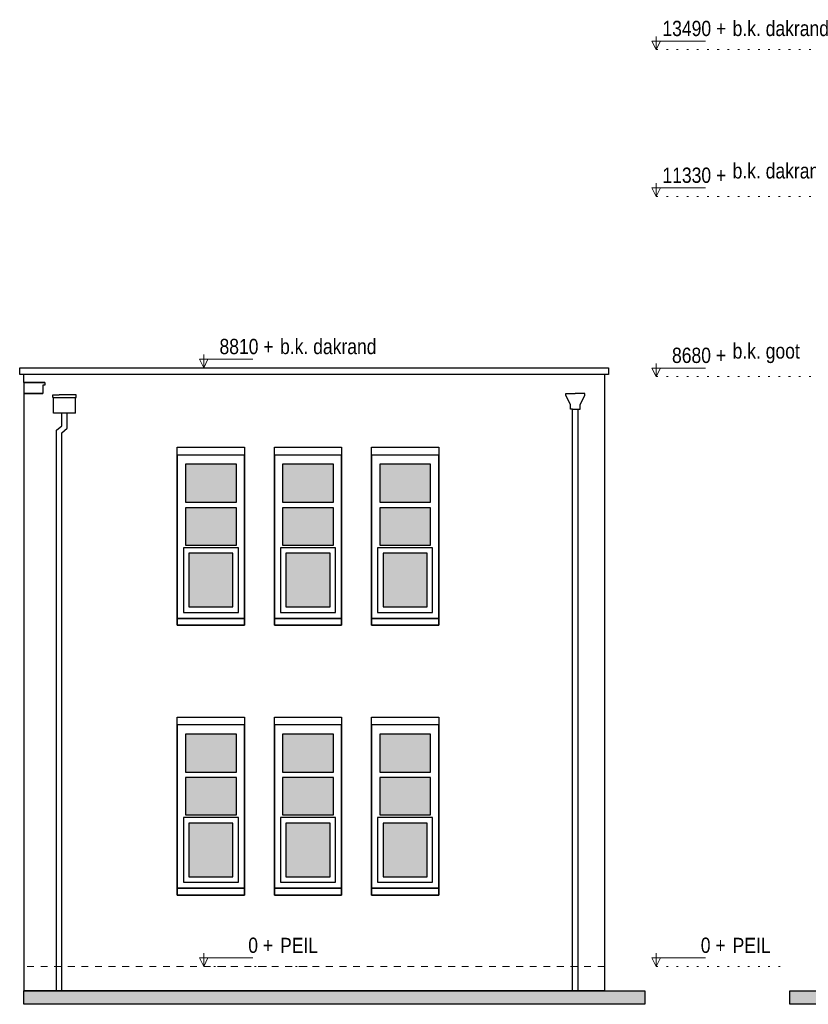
# Model space of a CAD drawing. Extents: x -59835 to 57885, y -767 to 224044.
# Tile 38 of 51: x 2447 to 14058, y 161296 to 175784. Entities that reach past the tile are written whole.
import ezdxf

# ---------------------------------------------------------------- set-up
doc = ezdxf.new("R2010")
doc.units = 0
doc.header["$MEASUREMENT"] = 0
doc.linetypes.add('DASHED', pattern=[200, 100, -100])
doc.linetypes.add('DOT', pattern=[150, 25, -125])
for name, color, linetype in [('102 - MAATVOERING', 7, 'Continuous'), ('21 - BUITENWANDEN', 92, 'Continuous'), ('31 - BUITENKOZIJNEN', 7, 'Continuous'), ('31.1 - ARCERING', 7, 'Continuous'), ('52 - AFVOERVOORZIENINGEN', 92, 'Continuous'), ('90 - TERREIN', 7, 'Continuous')]:
    doc.layers.add(name, color=color, linetype=linetype)

msp = doc.modelspace()

# ---------------------------------------------------------------- hatches: boundary and pattern name
at = {"layer": '31.1 - ARCERING', "linetype": 'Continuous', "lineweight": 5}
for points in [[(4887, 168683), (4887, 169243), (5637, 169243), (5637, 168683)], [(4887, 168683), (4887, 169243), (5637, 169243), (5637, 168683)], [(6317, 168683), (6317, 169243), (7067, 169243), (7067, 168683)], [(6317, 168683), (6317, 169243), (7067, 169243), (7067, 168683)], [(7747, 168683), (7747, 169243), (8497, 169243), (8497, 168683)], [(7747, 168683), (7747, 169243), (8497, 169243), (8497, 168683)], [(4887, 168053), (4887, 168603), (5637, 168603), (5637, 168053)], [(4887, 168053), (4887, 168603), (5637, 168603), (5637, 168053)], [(6317, 168053), (6317, 168603), (7067, 168603), (7067, 168053)], [(6317, 168053), (6317, 168603), (7067, 168603), (7067, 168053)], [(7747, 168053), (7747, 168603), (8497, 168603), (8497, 168053)], [(7747, 168053), (7747, 168603), (8497, 168603), (8497, 168053)], [(4937, 167143), (4937, 167933), (5587, 167933), (5587, 167143)], [(4937, 167143), (4937, 167933), (5587, 167933), (5587, 167143)], [(6367, 167143), (6367, 167933), (7017, 167933), (7017, 167143)], [(6367, 167143), (6367, 167933), (7017, 167933), (7017, 167143)], [(7797, 167143), (7797, 167933), (8447, 167933), (8447, 167143)], [(7797, 167143), (7797, 167933), (8447, 167933), (8447, 167143)], [(4887, 164713), (4887, 165273), (5637, 165273), (5637, 164713)], [(4887, 164713), (4887, 165273), (5637, 165273), (5637, 164713)], [(6317, 164713), (6317, 165273), (7067, 165273), (7067, 164713)], [(6317, 164713), (6317, 165273), (7067, 165273), (7067, 164713)], [(7747, 164713), (7747, 165273), (8497, 165273), (8497, 164713)], [(7747, 164713), (7747, 165273), (8497, 165273), (8497, 164713)], [(4887, 164083), (4887, 164633), (5637, 164633), (5637, 164083)], [(4887, 164083), (4887, 164633), (5637, 164633), (5637, 164083)], [(6317, 164083), (6317, 164633), (7067, 164633), (7067, 164083)], [(6317, 164083), (6317, 164633), (7067, 164633), (7067, 164083)], [(7747, 164083), (7747, 164633), (8497, 164633), (8497, 164083)], [(7747, 164083), (7747, 164633), (8497, 164633), (8497, 164083)], [(4937, 163173), (4937, 163963), (5587, 163963), (5587, 163173)], [(4937, 163173), (4937, 163963), (5587, 163963), (5587, 163173)], [(6367, 163173), (6367, 163963), (7017, 163963), (7017, 163173)], [(6367, 163173), (6367, 163963), (7017, 163963), (7017, 163173)], [(7797, 163173), (7797, 163963), (8447, 163963), (8447, 163173)], [(7797, 163173), (7797, 163963), (8447, 163963), (8447, 163173)]]:
    msp.add_hatch(color=253, dxfattribs=at).paths.add_polyline_path(points, flags=0)
at = {"layer": '90 - TERREIN', "linetype": 'Continuous', "lineweight": 5}
for points in [[(2507, 161296), (2507, 161496), (11652, 161496), (11652, 161296)], [(13785, 161296), (13785, 161496), (15042, 161496), (15055.375, 161296)]]:
    msp.add_hatch(color=7, dxfattribs=at).paths.add_polyline_path(points, flags=0)

# ---------------------------------------------------------------- linework, layer by layer
at = {"layer": '102 - MAATVOERING', "color": 213, "linetype": 'Continuous', "lineweight": 13}
for points in [[(11818, 175536.75), (11818, 175343), (11755.5, 175468), (12543, 175468)], [(11818, 175343), (11880.5, 175468)], [(11818, 173376.75), (11818, 173183), (11755.5, 173308), (12543, 173308)], [(11818, 173183), (11880.5, 173308)], [(5156, 170856.75), (5156, 170663), (5093.5, 170788), (5881, 170788)], [(5156, 170663), (5218.5, 170788)], [(11818, 170726.75), (11818, 170533), (11755.5, 170658), (12543, 170658)], [(11818, 170533), (11880.5, 170658)], [(5156, 162046.75), (5156, 161853), (5093.5, 161978), (5881, 161978)], [(5156, 161853), (5218.5, 161978)], [(11818, 162046.75), (11818, 161853), (11755.5, 161978), (12543, 161978)], [(11818, 161853), (11880.5, 161978)]]:
    msp.add_lwpolyline(points, dxfattribs=at)
at = {"layer": '102 - MAATVOERING', "color": 8, "linetype": 'DOT', "lineweight": 5}
for points in [[(11818, 175343), (19556, 175343)], [(11818, 173183), (25662, 173183)], [(5156, 170663), (3809, 170663)], [(11818, 170533), (15042, 170533)], [(5156, 161853), (7089, 161853)], [(11818, 161853), (13751, 161853)]]:
    msp.add_lwpolyline(points, dxfattribs=at)
at = {"layer": '102 - MAATVOERING', "color": 213, "linetype": 'DASHED', "lineweight": 13}
msp.add_lwpolyline([(11057, 161853), (2507, 161853)], dxfattribs=at)
at = {"layer": '21 - BUITENWANDEN', "color": 92, "linetype": 'Continuous', "lineweight": 25}
for points in [[(2507, 170563), (2447, 170563), (2447, 170663), (11117, 170663), (11117, 170563), (2447, 170563)], [(2507, 170444.8125), (2507, 170563)], [(11057, 170563), (2507, 170563)], [(11057, 170563), (11057, 161496)], [(2507, 170444.8125), (2817, 170444.8125), (2817, 170404.8125), (2787, 170404.8125), (2787, 170284.8125), (2507, 170284.8125)], [(2507, 170284.8125), (2507, 161496)], [(4767, 169383), (5757, 169383)], [(4767, 169383), (4767, 166873)], [(5757, 166873), (5757, 169383)], [(6197, 169383), (7187, 169383)], [(6197, 169383), (6197, 166873)], [(7187, 166873), (7187, 169383)], [(7627, 169383), (8617, 169383)], [(7627, 169383), (7627, 166873)], [(8617, 166873), (8617, 169383)], [(4767, 166873), (5757, 166873)], [(6197, 166873), (7187, 166873)], [(7627, 166873), (8617, 166873)], [(4767, 165413), (5757, 165413)], [(4767, 165413), (4767, 162903)], [(5757, 162903), (5757, 165413)], [(6197, 165413), (7187, 165413)], [(6197, 165413), (6197, 162903)], [(7187, 162903), (7187, 165413)], [(7627, 165413), (8617, 165413)], [(7627, 165413), (7627, 162903)], [(8617, 162903), (8617, 165413)], [(4767, 162903), (5757, 162903)], [(6197, 162903), (7187, 162903)], [(7627, 162903), (8617, 162903)], [(11057, 161496), (2507, 161496)]]:
    msp.add_lwpolyline(points, dxfattribs=at)
at = {"layer": '21 - BUITENWANDEN', "color": 5, "linetype": 'Continuous', "lineweight": 5}
for points in [[(4767, 169383), (4767, 169493), (5757, 169493), (5757, 169383)], [(6197, 169383), (6197, 169493), (7187, 169493), (7187, 169383)], [(7627, 169383), (7627, 169493), (8617, 169493), (8617, 169383)], [(4767, 165413), (4767, 165523), (5757, 165523), (5757, 165413)], [(6197, 165413), (6197, 165523), (7187, 165523), (7187, 165413)], [(7627, 165413), (7627, 165523), (8617, 165523), (8617, 165413)]]:
    msp.add_lwpolyline(points, dxfattribs=at)
at = {"layer": '21 - BUITENWANDEN', "color": 92, "linetype": 'Continuous', "lineweight": 25}
for points in [[(4767, 166873), (4767, 169493), (5757, 169493), (5757, 166873)], [(6197, 166873), (6197, 169493), (7187, 169493), (7187, 166873)], [(7627, 166873), (7627, 169493), (8617, 169493), (8617, 166873)], [(4767, 162903), (4767, 165523), (5757, 165523), (5757, 162903)], [(6197, 162903), (6197, 165523), (7187, 165523), (7187, 162903)], [(7627, 162903), (7627, 165523), (8617, 165523), (8617, 162903)]]:
    msp.add_lwpolyline(points, close=True, dxfattribs=at)
at = {"layer": '31 - BUITENKOZIJNEN', "color": 92, "linetype": 'Continuous', "lineweight": 25}
for points in [[(4767, 166973), (4767, 169383), (5757, 169383), (5757, 166973)], [(6197, 166973), (6197, 169383), (7187, 169383), (7187, 166973)], [(7627, 166973), (7627, 169383), (8617, 169383), (8617, 166973)], [(5637, 168683), (5637, 169243), (4887, 169243), (4887, 168683)], [(7067, 168683), (7067, 169243), (6317, 169243), (6317, 168683)], [(8497, 168683), (8497, 169243), (7747, 169243), (7747, 168683)], [(5637, 168053), (5637, 168603), (4887, 168603), (4887, 168053)], [(7067, 168053), (7067, 168603), (6317, 168603), (6317, 168053)], [(8497, 168053), (8497, 168603), (7747, 168603), (7747, 168053)], [(5667, 167063), (5667, 168013), (4857, 168013), (4857, 167063)], [(5587, 167143), (5587, 167933), (4937, 167933), (4937, 167143)], [(7097, 167063), (7097, 168013), (6287, 168013), (6287, 167063)], [(7017, 167143), (7017, 167933), (6367, 167933), (6367, 167143)], [(8527, 167063), (8527, 168013), (7717, 168013), (7717, 167063)], [(8447, 167143), (8447, 167933), (7797, 167933), (7797, 167143)], [(4767, 163003), (4767, 165413), (5757, 165413), (5757, 163003)], [(6197, 163003), (6197, 165413), (7187, 165413), (7187, 163003)], [(7627, 163003), (7627, 165413), (8617, 165413), (8617, 163003)], [(5637, 164713), (5637, 165273), (4887, 165273), (4887, 164713)], [(7067, 164713), (7067, 165273), (6317, 165273), (6317, 164713)], [(8497, 164713), (8497, 165273), (7747, 165273), (7747, 164713)], [(5637, 164083), (5637, 164633), (4887, 164633), (4887, 164083)], [(7067, 164083), (7067, 164633), (6317, 164633), (6317, 164083)], [(8497, 164083), (8497, 164633), (7747, 164633), (7747, 164083)], [(5667, 163093), (5667, 164043), (4857, 164043), (4857, 163093)], [(7097, 163093), (7097, 164043), (6287, 164043), (6287, 163093)], [(8527, 163093), (8527, 164043), (7717, 164043), (7717, 163093)], [(5587, 163173), (5587, 163963), (4937, 163963), (4937, 163173)], [(7017, 163173), (7017, 163963), (6367, 163963), (6367, 163173)], [(8447, 163173), (8447, 163963), (7797, 163963), (7797, 163173)]]:
    msp.add_lwpolyline(points, close=True, dxfattribs=at)
for points in [[(4767, 166973), (5757, 166973)], [(6197, 166973), (7187, 166973)], [(7627, 166973), (8617, 166973)], [(4767, 163003), (5757, 163003)], [(6197, 163003), (7187, 163003)], [(7627, 163003), (8617, 163003)]]:
    msp.add_lwpolyline(points, dxfattribs=at)
at = {"layer": '52 - AFVOERVOORZIENINGEN', "color": 92, "linetype": 'Continuous', "lineweight": 25}
for points in [[(2817, 170444.8125), (2817, 170404.8125), (2787, 170404.8125), (2787, 170284.8125), (2507, 170284.8125)], [(2817, 170444.8125), (2507, 170444.8125)], [(2507, 170444.8125), (2507, 170284.8125), (2787, 170284.8125)], [(3267, 169993), (2947, 169993), (2947, 170223), (2937, 170223), (2937, 170263), (3027, 170263)], [(3267, 169993), (3267, 170223), (3277, 170223), (3277, 170263), (3027, 170263)], [(10587, 170053), (10557, 170053), (10557, 170123), (10488, 170253), (10488, 170283), (10627, 170283)], [(10667, 170053), (10697, 170053), (10697, 170123), (10766, 170253), (10766, 170283), (10627, 170283)], [(2947, 170223), (3267, 170223)], [(2987, 169742.625), (3067, 169808.5), (3067, 169993)], [(3067, 169707), (3147, 169773), (3147, 169993)], [(10587, 161496), (10587, 170053)], [(10587, 170053), (10667, 170053)], [(10667, 161496), (10667, 170053)], [(2987, 161496), (2987, 169742.625)], [(3067, 161496), (3067, 169707)], [(2987, 161496), (3067, 161496)], [(10587, 161496), (10667, 161496)]]:
    msp.add_lwpolyline(points, dxfattribs=at)
at = {"layer": '90 - TERREIN', "color": 92, "linetype": 'Continuous', "lineweight": 25}
for points in [[(2507, 161496), (11652, 161496)], [(2507, 161296), (2507, 161496)], [(11652, 161496), (11652, 161296)], [(13785, 161496), (15042, 161496)], [(13785, 161296), (13785, 161496)], [(11652, 161296), (2507, 161296)], [(15055.375, 161296), (13785, 161296)]]:
    msp.add_lwpolyline(points, dxfattribs=at)

# ---------------------------------------------------------------- texts
at = {"layer": '102 - MAATVOERING', "color": 7, "linetype": 'Continuous', "lineweight": 0, "char_height": 224.999994, "attachment_point": 7, "line_spacing_factor": 0.8}
for s, insert in [('{\\fArial Narrow|b0|i0|c12|p0; 13490 + }', (11838.125, 175539.25)), ('{\\fArial Narrow|b0|i0|c12|p0;b.k. dakrand}', (12943, 175539.25)), ('{\\fArial Narrow|b0|i0|c12|p0; 11330 + }', (11838.125, 173379.25)), ('{\\fArial Narrow|b0|i0|c12|p0;b.k. dakrand dakkapel}', (12943, 173379.25)), ('{\\fArial Narrow|b0|i0|c12|p0;b.k. dakrand}', (6281, 170859.25)), ('{\\fArial Narrow|b0|i0|c12|p0;  8810 + }', (5245.5625, 170859.25)), ('{\\fArial Narrow|b0|i0|c12|p0;  8680 + }', (11907.5625, 170729.25)), ('{\\fArial Narrow|b0|i0|c12|p0;b.k. goot}', (12943, 170729.25)), ('{\\fArial Narrow|b0|i0|c12|p0;     0 + }', (5453.9062, 162049.25)), ('{\\fArial Narrow|b0|i0|c12|p0;PEIL}', (6281, 162049.25)), ('{\\fArial Narrow|b0|i0|c12|p0;     0 + }', (12115.9062, 162049.25)), ('{\\fArial Narrow|b0|i0|c12|p0;PEIL}', (12943, 162049.25))]:
    msp.add_mtext(s, dxfattribs=dict(at, insert=insert))

doc.saveas('drawing.dxf')
